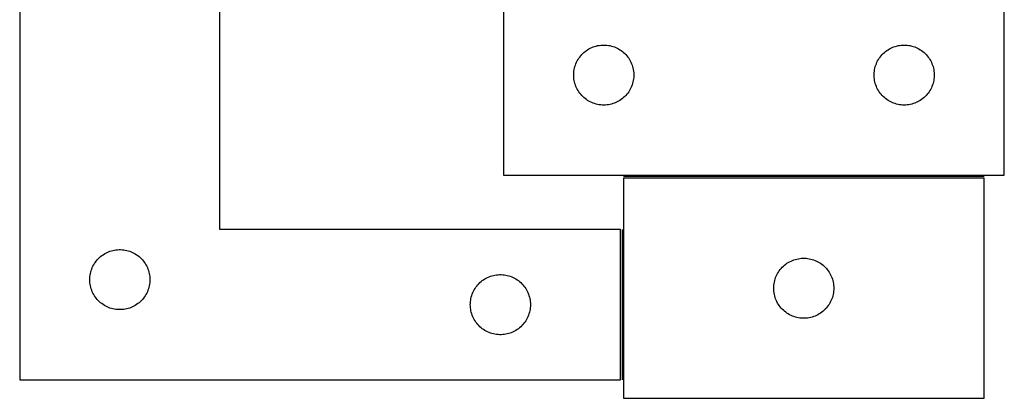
# Model space of a CAD drawing. Header units: millimetres. Extents: x 7 to 1493, y 7 to 520.
# Tile 3 of 6: x 595 to 1087, y 7 to 196. Entities that reach past the tile are written whole.
import ezdxf

# ---------------------------------------------------------------- set-up
doc = ezdxf.new("R2010")
doc.units = ezdxf.units.MM
doc.layers.add('COMMON', color=5, linetype='CONTINUOUS', true_color=0x0000ff)
doc.layers.add('CUT', color=7, linetype='CONTINUOUS', true_color=0x000000)

msp = doc.modelspace()

# ---------------------------------------------------------------- linework, layer by layer
at = {"layer": 'COMMON'}
for p, q in [((1076.491513, 117.380402), (896.491513, 117.380402)), ((895.741512, 90.91458), (895.741512, 15.91458))]:
    msp.add_line(p, q, dxfattribs=at)
at = {"layer": 'CUT'}
for p, q in [((1086.623382, 118.130402), (1086.623382, 418.130402)), ((594.991512, 265.91458), (594.991512, 15.91458)), ((694.991512, 90.91458), (694.991512, 265.91458)), ((836.623382, 218.130402), (836.623382, 118.130402)), ((880.616574, 181.875156), (881.332101, 182.166154)), ((881.332101, 182.166154), (882.06166, 182.419933)), ((882.06166, 182.419933), (882.803315, 182.635818)), ((882.803315, 182.635818), (883.555101, 182.813237)), ((883.555101, 182.813237), (884.315024, 182.95172)), ((884.315024, 182.95172), (885.081067, 183.0509)), ((885.081067, 183.0509), (885.851201, 183.110513)), ((885.851201, 183.110513), (886.623382, 183.130402)), ((886.623382, 183.130402), (887.395563, 183.110513)), ((887.395563, 183.110513), (888.165697, 183.0509)), ((888.165697, 183.0509), (888.931741, 182.95172)), ((888.931741, 182.95172), (889.691663, 182.813237)), ((889.691663, 182.813237), (890.443449, 182.635818)), ((890.443449, 182.635818), (891.185105, 182.419933)), ((891.185105, 182.419933), (891.914663, 182.166154)), ((891.914663, 182.166154), (892.630191, 181.875156)), ((1030.616574, 181.875156), (1031.332101, 182.166154)), ((1031.332101, 182.166154), (1032.06166, 182.419933)), ((1032.06166, 182.419933), (1032.803315, 182.635818)), ((1032.803315, 182.635818), (1033.555101, 182.813237)), ((1033.555101, 182.813237), (1034.315024, 182.95172)), ((1034.315024, 182.95172), (1035.081067, 183.0509)), ((1035.081067, 183.0509), (1035.851201, 183.110513)), ((1035.851201, 183.110513), (1036.623382, 183.130402)), ((1036.623382, 183.130402), (1037.395563, 183.110513)), ((1037.395563, 183.110513), (1038.165697, 183.0509)), ((1038.165697, 183.0509), (1038.931741, 182.95172)), ((1038.931741, 182.95172), (1039.691663, 182.813237)), ((1039.691663, 182.813237), (1040.443449, 182.635818)), ((1040.443449, 182.635818), (1041.185105, 182.419933)), ((1041.185105, 182.419933), (1041.914663, 182.166154)), ((1041.914663, 182.166154), (1042.630191, 181.875156)), ((874.178227, 176.504058), (874.625793, 177.133616)), ((874.625793, 177.133616), (875.105175, 177.7393)), ((875.105175, 177.7393), (875.615102, 178.319502)), ((875.615102, 178.319502), (876.15422, 178.872685)), ((876.15422, 178.872685), (876.7211, 179.397381)), ((876.7211, 179.397381), (877.31424, 179.892199)), ((877.31424, 179.892199), (877.932066, 180.355827)), ((877.932066, 180.355827), (878.572939, 180.787035)), ((878.572939, 180.787035), (879.235161, 181.184681)), ((879.235161, 181.184681), (879.916975, 181.547708)), ((879.916975, 181.547708), (880.616574, 181.875156)), ((892.630191, 181.875156), (893.329789, 181.547708)), ((893.329789, 181.547708), (894.011603, 181.184681)), ((894.011603, 181.184681), (894.673825, 180.787035)), ((894.673825, 180.787035), (895.314699, 180.355827)), ((895.314699, 180.355827), (895.932524, 179.892199)), ((895.932524, 179.892199), (896.525664, 179.397381)), ((896.525664, 179.397381), (897.092544, 178.872685)), ((897.092544, 178.872685), (897.631663, 178.319502)), ((897.631663, 178.319502), (898.141589, 177.7393)), ((898.141589, 177.7393), (898.620971, 177.133616)), ((898.620971, 177.133616), (899.068537, 176.504058)), ((1024.178227, 176.504058), (1024.625793, 177.133616)), ((1024.625793, 177.133616), (1025.105175, 177.7393)), ((1025.105175, 177.7393), (1025.615102, 178.319502)), ((1025.615102, 178.319502), (1026.15422, 178.872685)), ((1026.15422, 178.872685), (1026.7211, 179.397381)), ((1026.7211, 179.397381), (1027.31424, 179.892199)), ((1027.31424, 179.892199), (1027.932066, 180.355827)), ((1027.932066, 180.355827), (1028.572939, 180.787035)), ((1028.572939, 180.787035), (1029.235161, 181.184681)), ((1029.235161, 181.184681), (1029.916975, 181.547708)), ((1029.916975, 181.547708), (1030.616574, 181.875156)), ((1042.630191, 181.875156), (1043.329789, 181.547708)), ((1043.329789, 181.547708), (1044.011603, 181.184681)), ((1044.011603, 181.184681), (1044.673825, 180.787035)), ((1044.673825, 180.787035), (1045.314699, 180.355827)), ((1045.314699, 180.355827), (1045.932524, 179.892199)), ((1045.932524, 179.892199), (1046.525664, 179.397381)), ((1046.525664, 179.397381), (1047.092544, 178.872685)), ((1047.092544, 178.872685), (1047.631663, 178.319502)), ((1047.631663, 178.319502), (1048.141589, 177.7393)), ((1048.141589, 177.7393), (1048.620971, 177.133616)), ((1048.620971, 177.133616), (1049.068537, 176.504058)), ((872.024417, 171.575718), (872.221134, 172.322687)), ((872.221134, 172.322687), (872.456044, 173.058538)), ((872.456044, 173.058538), (872.728523, 173.78132)), ((872.728523, 173.78132), (873.037848, 174.489118)), ((873.037848, 174.489118), (873.3832, 175.180053)), ((873.3832, 175.180053), (873.763663, 175.852294)), ((873.763663, 175.852294), (874.178227, 176.504058)), ((899.068537, 176.504058), (899.483102, 175.852294)), ((899.483102, 175.852294), (899.863564, 175.180053)), ((899.863564, 175.180053), (900.208916, 174.489118)), ((900.208916, 174.489118), (900.518242, 173.78132)), ((900.518242, 173.78132), (900.790721, 173.058538)), ((900.790721, 173.058538), (901.02563, 172.322687)), ((901.02563, 172.322687), (901.222348, 171.575718)), ((1022.024417, 171.575718), (1022.221134, 172.322687)), ((1022.221134, 172.322687), (1022.456044, 173.058538)), ((1022.456044, 173.058538), (1022.728523, 173.78132)), ((1022.728523, 173.78132), (1023.037848, 174.489118)), ((1023.037848, 174.489118), (1023.3832, 175.180053)), ((1023.3832, 175.180053), (1023.763663, 175.852294)), ((1023.763663, 175.852294), (1024.178227, 176.504058)), ((1049.068537, 176.504058), (1049.483102, 175.852294)), ((1049.483102, 175.852294), (1049.863564, 175.180053)), ((1049.863564, 175.180053), (1050.208916, 174.489118)), ((1050.208916, 174.489118), (1050.518242, 173.78132)), ((1050.518242, 173.78132), (1050.790721, 173.058538)), ((1050.790721, 173.058538), (1051.02563, 172.322687)), ((1051.02563, 172.322687), (1051.222348, 171.575718)), ((871.628355, 168.516621), (871.668119, 169.288034)), ((871.628355, 167.744183), (871.628355, 168.516621)), ((871.668119, 166.97277), (871.628355, 167.744183)), ((871.668119, 169.288034), (871.747542, 170.056377)), ((871.747542, 170.056377), (871.866413, 170.819613)), ((871.866413, 170.819613), (872.024417, 171.575718)), ((901.222348, 171.575718), (901.380351, 170.819613)), ((901.380351, 170.819613), (901.499222, 170.056377)), ((901.499222, 170.056377), (901.578645, 169.288034)), ((901.578645, 169.288034), (901.618409, 168.516621)), ((901.618409, 167.744183), (901.578645, 166.97277)), ((901.618409, 168.516621), (901.618409, 167.744183)), ((1021.628355, 168.516621), (1021.668119, 169.288034)), ((1021.628355, 167.744183), (1021.628355, 168.516621)), ((1021.668119, 166.97277), (1021.628355, 167.744183)), ((1021.668119, 169.288034), (1021.747542, 170.056377)), ((1021.747542, 170.056377), (1021.866413, 170.819613)), ((1021.866413, 170.819613), (1022.024417, 171.575718)), ((1051.222348, 171.575718), (1051.380351, 170.819613)), ((1051.380351, 170.819613), (1051.499222, 170.056377)), ((1051.499222, 170.056377), (1051.578645, 169.288034)), ((1051.578645, 169.288034), (1051.618409, 168.516621)), ((1051.618409, 167.744183), (1051.578645, 166.97277)), ((1051.618409, 168.516621), (1051.618409, 167.744183)), ((871.747542, 166.204427), (871.668119, 166.97277)), ((871.866413, 165.441191), (871.747542, 166.204427)), ((872.024417, 164.685086), (871.866413, 165.441191)), ((872.221134, 163.938117), (872.024417, 164.685086)), ((872.456044, 163.202266), (872.221134, 163.938117)), ((872.728523, 162.479484), (872.456044, 163.202266)), ((873.037848, 161.771686), (872.728523, 162.479484)), ((900.518242, 162.479484), (900.208916, 161.771686)), ((900.790721, 163.202266), (900.518242, 162.479484)), ((901.02563, 163.938117), (900.790721, 163.202266)), ((901.222348, 164.685086), (901.02563, 163.938117)), ((901.380351, 165.441191), (901.222348, 164.685086)), ((901.499222, 166.204427), (901.380351, 165.441191)), ((901.578645, 166.97277), (901.499222, 166.204427)), ((1021.747542, 166.204427), (1021.668119, 166.97277)), ((1021.866413, 165.441191), (1021.747542, 166.204427)), ((1022.024417, 164.685086), (1021.866413, 165.441191)), ((1022.221134, 163.938117), (1022.024417, 164.685086)), ((1022.456044, 163.202266), (1022.221134, 163.938117)), ((1022.728523, 162.479484), (1022.456044, 163.202266)), ((1023.037848, 161.771686), (1022.728523, 162.479484)), ((1050.518242, 162.479484), (1050.208916, 161.771686)), ((1050.790721, 163.202266), (1050.518242, 162.479484)), ((1051.02563, 163.938117), (1050.790721, 163.202266)), ((1051.222348, 164.685086), (1051.02563, 163.938117)), ((1051.380351, 165.441191), (1051.222348, 164.685086)), ((1051.499222, 166.204427), (1051.380351, 165.441191)), ((1051.578645, 166.97277), (1051.499222, 166.204427)), ((873.3832, 161.080751), (873.037848, 161.771686)), ((873.763663, 160.40851), (873.3832, 161.080751)), ((874.178227, 159.756746), (873.763663, 160.40851)), ((874.625793, 159.127188), (874.178227, 159.756746)), ((875.105175, 158.521504), (874.625793, 159.127188)), ((875.615102, 157.941302), (875.105175, 158.521504)), ((876.15422, 157.388119), (875.615102, 157.941302)), ((876.7211, 156.863423), (876.15422, 157.388119)), ((897.092544, 157.388119), (896.525664, 156.863423)), ((897.631663, 157.941302), (897.092544, 157.388119)), ((898.141589, 158.521504), (897.631663, 157.941302)), ((898.620971, 159.127188), (898.141589, 158.521504)), ((899.068537, 159.756746), (898.620971, 159.127188)), ((899.483102, 160.40851), (899.068537, 159.756746)), ((899.863564, 161.080751), (899.483102, 160.40851)), ((900.208916, 161.771686), (899.863564, 161.080751)), ((1023.3832, 161.080751), (1023.037848, 161.771686)), ((1023.763663, 160.40851), (1023.3832, 161.080751)), ((1024.178227, 159.756746), (1023.763663, 160.40851)), ((1024.625793, 159.127188), (1024.178227, 159.756746)), ((1025.105175, 158.521504), (1024.625793, 159.127188)), ((1025.615102, 157.941302), (1025.105175, 158.521504)), ((1026.15422, 157.388119), (1025.615102, 157.941302)), ((1026.7211, 156.863423), (1026.15422, 157.388119)), ((1047.092544, 157.388119), (1046.525664, 156.863423)), ((1047.631663, 157.941302), (1047.092544, 157.388119)), ((1048.141589, 158.521504), (1047.631663, 157.941302)), ((1048.620971, 159.127188), (1048.141589, 158.521504)), ((1049.068537, 159.756746), (1048.620971, 159.127188)), ((1049.483102, 160.40851), (1049.068537, 159.756746)), ((1049.863564, 161.080751), (1049.483102, 160.40851)), ((1050.208916, 161.771686), (1049.863564, 161.080751)), ((877.31424, 156.368605), (876.7211, 156.863423)), ((877.932066, 155.904977), (877.31424, 156.368605)), ((878.572939, 155.473769), (877.932066, 155.904977)), ((879.235161, 155.076123), (878.572939, 155.473769)), ((879.916975, 154.713096), (879.235161, 155.076123)), ((880.616574, 154.385648), (879.916975, 154.713096)), ((881.332101, 154.09465), (880.616574, 154.385648)), ((882.06166, 153.840871), (881.332101, 154.09465)), ((882.803315, 153.624986), (882.06166, 153.840871)), ((883.555101, 153.447567), (882.803315, 153.624986)), ((884.315024, 153.309084), (883.555101, 153.447567)), ((885.081067, 153.209904), (884.315024, 153.309084)), ((885.851201, 153.150291), (885.081067, 153.209904)), ((886.623382, 153.130402), (885.851201, 153.150291)), ((887.395563, 153.150291), (886.623382, 153.130402)), ((888.165697, 153.209904), (887.395563, 153.150291)), ((888.931741, 153.309084), (888.165697, 153.209904)), ((889.691663, 153.447567), (888.931741, 153.309084)), ((890.443449, 153.624986), (889.691663, 153.447567)), ((891.185105, 153.840871), (890.443449, 153.624986)), ((891.914663, 154.09465), (891.185105, 153.840871)), ((892.630191, 154.385648), (891.914663, 154.09465)), ((893.329789, 154.713096), (892.630191, 154.385648)), ((894.011603, 155.076123), (893.329789, 154.713096)), ((894.673825, 155.473769), (894.011603, 155.076123)), ((895.314699, 155.904977), (894.673825, 155.473769)), ((895.932524, 156.368605), (895.314699, 155.904977)), ((896.525664, 156.863423), (895.932524, 156.368605)), ((1027.31424, 156.368605), (1026.7211, 156.863423)), ((1027.932066, 155.904977), (1027.31424, 156.368605)), ((1028.572939, 155.473769), (1027.932066, 155.904977)), ((1029.235161, 155.076123), (1028.572939, 155.473769)), ((1029.916975, 154.713096), (1029.235161, 155.076123)), ((1030.616574, 154.385648), (1029.916975, 154.713096)), ((1031.332101, 154.09465), (1030.616574, 154.385648)), ((1032.06166, 153.840871), (1031.332101, 154.09465)), ((1032.803315, 153.624986), (1032.06166, 153.840871)), ((1033.555101, 153.447567), (1032.803315, 153.624986)), ((1034.315024, 153.309084), (1033.555101, 153.447567)), ((1035.081067, 153.209904), (1034.315024, 153.309084)), ((1035.851201, 153.150291), (1035.081067, 153.209904)), ((1036.623382, 153.130402), (1035.851201, 153.150291)), ((1037.395563, 153.150291), (1036.623382, 153.130402)), ((1038.165697, 153.209904), (1037.395563, 153.150291)), ((1038.931741, 153.309084), (1038.165697, 153.209904)), ((1039.691663, 153.447567), (1038.931741, 153.309084)), ((1040.443449, 153.624986), (1039.691663, 153.447567)), ((1041.185105, 153.840871), (1040.443449, 153.624986)), ((1041.914663, 154.09465), (1041.185105, 153.840871)), ((1042.630191, 154.385648), (1041.914663, 154.09465)), ((1043.329789, 154.713096), (1042.630191, 154.385648)), ((1044.011603, 155.076123), (1043.329789, 154.713096)), ((1044.673825, 155.473769), (1044.011603, 155.076123)), ((1045.314699, 155.904977), (1044.673825, 155.473769)), ((1045.932524, 156.368605), (1045.314699, 155.904977)), ((1046.525664, 156.863423), (1045.932524, 156.368605)), ((836.623382, 118.130402), (1086.623382, 118.130402)), ((1076.491513, 116.630401), (896.491513, 116.630401)), ((896.491513, 116.630401), (896.491513, 6.630401)), ((1076.491513, 6.630401), (1076.491513, 116.630401)), ((894.991512, 90.91458), (694.991512, 90.91458)), ((894.991512, 15.91458), (894.991512, 90.91458)), ((636.617856, 78.359736), (637.26962, 78.7743)), ((637.26962, 78.7743), (637.941861, 79.154762)), ((637.941861, 79.154762), (638.632796, 79.500114)), ((638.632796, 79.500114), (639.340594, 79.80944)), ((639.340594, 79.80944), (640.063377, 80.081919)), ((640.063377, 80.081919), (640.799228, 80.316829)), ((640.799228, 80.316829), (641.546196, 80.513546)), ((641.546196, 80.513546), (642.302301, 80.67155)), ((642.302301, 80.67155), (643.065537, 80.790421)), ((643.065537, 80.790421), (643.83388, 80.869843)), ((643.83388, 80.869843), (644.605294, 80.909607)), ((644.605294, 80.909607), (645.377731, 80.909607)), ((645.377731, 80.909607), (646.149144, 80.869843)), ((646.149144, 80.869843), (646.917488, 80.790421)), ((646.917488, 80.790421), (647.680724, 80.67155)), ((647.680724, 80.67155), (648.436828, 80.513546)), ((648.436828, 80.513546), (649.183797, 80.316829)), ((649.183797, 80.316829), (649.919648, 80.081919)), ((649.919648, 80.081919), (650.642431, 79.80944)), ((650.642431, 79.80944), (651.350228, 79.500114)), ((651.350228, 79.500114), (652.041163, 79.154762)), ((652.041163, 79.154762), (652.713404, 78.7743)), ((652.713404, 78.7743), (653.365168, 78.359736)), ((631.937234, 73.302801), (632.334879, 73.965023)), ((632.334879, 73.965023), (632.766087, 74.605897)), ((632.766087, 74.605897), (633.229715, 75.223723)), ((633.229715, 75.223723), (633.724533, 75.816862)), ((633.724533, 75.816862), (634.249229, 76.383743)), ((634.249229, 76.383743), (634.802412, 76.922861)), ((634.802412, 76.922861), (635.382615, 77.432787)), ((635.382615, 77.432787), (635.988298, 77.912169)), ((635.988298, 77.912169), (636.617856, 78.359736)), ((653.365168, 78.359736), (653.994727, 77.912169)), ((653.994727, 77.912169), (654.60041, 77.432787)), ((654.60041, 77.432787), (655.180612, 76.922861)), ((655.180612, 76.922861), (655.733795, 76.383743)), ((655.733795, 76.383743), (656.258491, 75.816862)), ((656.258491, 75.816862), (656.753309, 75.223723)), ((656.753309, 75.223723), (657.216937, 74.605897)), ((657.216937, 74.605897), (657.648146, 73.965023)), ((657.648146, 73.965023), (658.045791, 73.302801)), ((977.488299, 73.62799), (978.117857, 74.075556)), ((978.117857, 74.075556), (978.769621, 74.49012)), ((978.769621, 74.49012), (979.441862, 74.870583)), ((979.441862, 74.870583), (980.132797, 75.215935)), ((980.132797, 75.215935), (980.840595, 75.525261)), ((980.840595, 75.525261), (981.563378, 75.797739)), ((981.563378, 75.797739), (982.299229, 76.032649)), ((982.299229, 76.032649), (983.046197, 76.229367)), ((983.046197, 76.229367), (983.802302, 76.38737)), ((983.802302, 76.38737), (984.565538, 76.506241)), ((984.565538, 76.506241), (985.333881, 76.585664)), ((985.333881, 76.585664), (986.105295, 76.625428)), ((986.105295, 76.625428), (986.877732, 76.625428)), ((986.877732, 76.625428), (987.649145, 76.585664)), ((987.649145, 76.585664), (988.417489, 76.506241)), ((988.417489, 76.506241), (989.180725, 76.38737)), ((989.180725, 76.38737), (989.936829, 76.229367)), ((989.936829, 76.229367), (990.683798, 76.032649)), ((990.683798, 76.032649), (991.419649, 75.797739)), ((991.419649, 75.797739), (992.142432, 75.525261)), ((992.142432, 75.525261), (992.850229, 75.215935)), ((992.850229, 75.215935), (993.541164, 74.870583)), ((993.541164, 74.870583), (994.213405, 74.49012)), ((994.213405, 74.49012), (994.865169, 74.075556)), ((994.865169, 74.075556), (995.494728, 73.62799)), ((630.170194, 68.222939), (630.308677, 68.982861)), ((630.308677, 68.982861), (630.486096, 69.734647)), ((630.486096, 69.734647), (630.701982, 70.476303)), ((630.701982, 70.476303), (630.95576, 71.205862)), ((630.95576, 71.205862), (631.246759, 71.921389)), ((631.246759, 71.921389), (631.574206, 72.620987)), ((631.574206, 72.620987), (631.937234, 73.302801)), ((658.045791, 73.302801), (658.408819, 72.620987)), ((658.408819, 72.620987), (658.736266, 71.921389)), ((658.736266, 71.921389), (659.027265, 71.205862)), ((659.027265, 71.205862), (659.281043, 70.476303)), ((659.281043, 70.476303), (659.496928, 69.734647)), ((659.496928, 69.734647), (659.674348, 68.982861)), ((659.674348, 68.982861), (659.812831, 68.222939)), ((973.074207, 68.336808), (973.437235, 69.018622)), ((973.437235, 69.018622), (973.83488, 69.680844)), ((973.83488, 69.680844), (974.266088, 70.321717)), ((974.266088, 70.321717), (974.729716, 70.939543)), ((974.729716, 70.939543), (975.224534, 71.532683)), ((975.224534, 71.532683), (975.74923, 72.099563)), ((975.74923, 72.099563), (976.302413, 72.638682)), ((976.302413, 72.638682), (976.882616, 73.148608)), ((976.882616, 73.148608), (977.488299, 73.62799)), ((995.494728, 73.62799), (996.100411, 73.148608)), ((996.100411, 73.148608), (996.680613, 72.638682)), ((996.680613, 72.638682), (997.233796, 72.099563)), ((997.233796, 72.099563), (997.758492, 71.532683)), ((997.758492, 71.532683), (998.25331, 70.939543)), ((998.25331, 70.939543), (998.716938, 70.321717)), ((998.716938, 70.321717), (999.148147, 69.680844)), ((999.148147, 69.680844), (999.545792, 69.018622)), ((999.545792, 69.018622), (999.90882, 68.336808)), ((629.991512, 65.91458), (630.011401, 66.686762)), ((630.011401, 65.142399), (629.991512, 65.91458)), ((630.011401, 66.686762), (630.071014, 67.456895)), ((630.071014, 64.372265), (630.011401, 65.142399)), ((630.071014, 67.456895), (630.170194, 68.222939)), ((630.170194, 63.606222), (630.071014, 64.372265)), ((659.812831, 68.222939), (659.91201, 67.456895)), ((659.91201, 64.372265), (659.812831, 63.606222)), ((659.91201, 67.456895), (659.971624, 66.686762)), ((659.971624, 65.142399), (659.91201, 64.372265)), ((659.971624, 66.686762), (659.991512, 65.91458)), ((659.991512, 65.91458), (659.971624, 65.142399)), ((824.249229, 63.883743), (824.802412, 64.422861)), ((824.802412, 64.422861), (825.382615, 64.932787)), ((825.382615, 64.932787), (825.988298, 65.412169)), ((825.988298, 65.412169), (826.617856, 65.859736)), ((826.617856, 65.859736), (827.26962, 66.2743)), ((827.26962, 66.2743), (827.941861, 66.654762)), ((827.941861, 66.654762), (828.632796, 67.000114)), ((828.632796, 67.000114), (829.340594, 67.30944)), ((829.340594, 67.30944), (830.063377, 67.581919)), ((830.063377, 67.581919), (830.799228, 67.816829)), ((830.799228, 67.816829), (831.546196, 68.013546)), ((831.546196, 68.013546), (832.302301, 68.17155)), ((832.302301, 68.17155), (833.065537, 68.290421)), ((833.065537, 68.290421), (833.83388, 68.369843)), ((833.83388, 68.369843), (834.605294, 68.409607)), ((834.605294, 68.409607), (835.377731, 68.409607)), ((835.377731, 68.409607), (836.149144, 68.369843)), ((836.149144, 68.369843), (836.917488, 68.290421)), ((836.917488, 68.290421), (837.680724, 68.17155)), ((837.680724, 68.17155), (838.436828, 68.013546)), ((838.436828, 68.013546), (839.183797, 67.816829)), ((839.183797, 67.816829), (839.919648, 67.581919)), ((839.919648, 67.581919), (840.642431, 67.30944)), ((840.642431, 67.30944), (841.350228, 67.000114)), ((841.350228, 67.000114), (842.041163, 66.654762)), ((842.041163, 66.654762), (842.713404, 66.2743)), ((842.713404, 66.2743), (843.365168, 65.859736)), ((843.365168, 65.859736), (843.994727, 65.412169)), ((843.994727, 65.412169), (844.60041, 64.932787)), ((844.60041, 64.932787), (845.180612, 64.422861)), ((845.180612, 64.422861), (845.733795, 63.883743)), ((971.571015, 63.172716), (971.670195, 63.93876)), ((971.670195, 63.93876), (971.808678, 64.698682)), ((971.808678, 64.698682), (971.986097, 65.450468)), ((971.986097, 65.450468), (972.201983, 66.192124)), ((972.201983, 66.192124), (972.455761, 66.921682)), ((972.455761, 66.921682), (972.74676, 67.63721)), ((972.74676, 67.63721), (973.074207, 68.336808)), ((999.90882, 68.336808), (1000.236267, 67.63721)), ((1000.236267, 67.63721), (1000.527266, 66.921682)), ((1000.527266, 66.921682), (1000.781044, 66.192124)), ((1000.781044, 66.192124), (1000.996929, 65.450468)), ((1000.996929, 65.450468), (1001.174349, 64.698682)), ((1001.174349, 64.698682), (1001.312832, 63.93876)), ((1001.312832, 63.93876), (1001.412011, 63.172716)), ((630.308677, 62.846299), (630.170194, 63.606222)), ((630.486096, 62.094514), (630.308677, 62.846299)), ((630.701982, 61.352858), (630.486096, 62.094514)), ((630.95576, 60.623299), (630.701982, 61.352858)), ((631.246759, 59.907772), (630.95576, 60.623299)), ((631.574206, 59.208174), (631.246759, 59.907772)), ((631.937234, 58.526359), (631.574206, 59.208174)), ((658.408819, 59.208174), (658.045791, 58.526359)), ((658.736266, 59.907772), (658.408819, 59.208174)), ((659.027265, 60.623299), (658.736266, 59.907772)), ((659.281043, 61.352858), (659.027265, 60.623299)), ((659.496928, 62.094514), (659.281043, 61.352858)), ((659.674348, 62.846299), (659.496928, 62.094514)), ((659.812831, 63.606222), (659.674348, 62.846299)), ((820.95576, 58.705862), (821.246759, 59.421389)), ((821.246759, 59.421389), (821.574206, 60.120987)), ((821.574206, 60.120987), (821.937234, 60.802801)), ((821.937234, 60.802801), (822.334879, 61.465023)), ((822.334879, 61.465023), (822.766087, 62.105897)), ((822.766087, 62.105897), (823.229715, 62.723723)), ((823.229715, 62.723723), (823.724533, 63.316862)), ((823.724533, 63.316862), (824.249229, 63.883743)), ((845.733795, 63.883743), (846.258491, 63.316862)), ((846.258491, 63.316862), (846.753309, 62.723723)), ((846.753309, 62.723723), (847.216937, 62.105897)), ((847.216937, 62.105897), (847.648146, 61.465023)), ((847.648146, 61.465023), (848.045791, 60.802801)), ((848.045791, 60.802801), (848.408819, 60.120987)), ((848.408819, 60.120987), (848.736266, 59.421389)), ((848.736266, 59.421389), (849.027265, 58.705862)), ((971.491513, 61.630401), (971.511402, 62.402582)), ((971.511402, 60.85822), (971.491513, 61.630401)), ((971.511402, 62.402582), (971.571015, 63.172716)), ((971.571015, 60.088086), (971.511402, 60.85822)), ((971.670195, 59.322042), (971.571015, 60.088086)), ((971.808678, 58.56212), (971.670195, 59.322042)), ((1001.312832, 59.322042), (1001.174349, 58.56212)), ((1001.412011, 60.088086), (1001.312832, 59.322042)), ((1001.412011, 63.172716), (1001.471625, 62.402582)), ((1001.471625, 60.85822), (1001.412011, 60.088086)), ((1001.471625, 62.402582), (1001.491513, 61.630401)), ((1001.491513, 61.630401), (1001.471625, 60.85822)), ((632.334879, 57.864138), (631.937234, 58.526359)), ((632.766087, 57.223264), (632.334879, 57.864138)), ((633.229715, 56.605438), (632.766087, 57.223264)), ((633.724533, 56.012299), (633.229715, 56.605438)), ((634.249229, 55.445418), (633.724533, 56.012299)), ((634.802412, 54.9063), (634.249229, 55.445418)), ((635.382615, 54.396374), (634.802412, 54.9063)), ((635.988298, 53.916992), (635.382615, 54.396374)), ((654.60041, 54.396374), (653.994727, 53.916992)), ((655.180612, 54.9063), (654.60041, 54.396374)), ((655.733795, 55.445418), (655.180612, 54.9063)), ((656.258491, 56.012299), (655.733795, 55.445418)), ((656.753309, 56.605438), (656.258491, 56.012299)), ((657.216937, 57.223264), (656.753309, 56.605438)), ((657.648146, 57.864138), (657.216937, 57.223264)), ((658.045791, 58.526359), (657.648146, 57.864138)), ((819.991512, 53.41458), (820.011401, 54.186762)), ((820.011401, 54.186762), (820.071014, 54.956895)), ((820.071014, 54.956895), (820.170194, 55.722939)), ((820.170194, 55.722939), (820.308677, 56.482861)), ((820.308677, 56.482861), (820.486096, 57.234647)), ((820.486096, 57.234647), (820.701982, 57.976303)), ((820.701982, 57.976303), (820.95576, 58.705862)), ((849.027265, 58.705862), (849.281043, 57.976303)), ((849.281043, 57.976303), (849.496928, 57.234647)), ((849.496928, 57.234647), (849.674348, 56.482861)), ((849.674348, 56.482861), (849.812831, 55.722939)), ((849.812831, 55.722939), (849.91201, 54.956895)), ((849.91201, 54.956895), (849.971624, 54.186762)), ((849.971624, 54.186762), (849.991512, 53.41458)), ((971.986097, 57.810334), (971.808678, 58.56212)), ((972.201983, 57.068679), (971.986097, 57.810334)), ((972.455761, 56.33912), (972.201983, 57.068679)), ((972.74676, 55.623592), (972.455761, 56.33912)), ((973.074207, 54.923994), (972.74676, 55.623592)), ((973.437235, 54.24218), (973.074207, 54.923994)), ((973.83488, 53.579958), (973.437235, 54.24218)), ((999.545792, 54.24218), (999.148147, 53.579958)), ((999.90882, 54.923994), (999.545792, 54.24218)), ((1000.236267, 55.623592), (999.90882, 54.923994)), ((1000.527266, 56.33912), (1000.236267, 55.623592)), ((1000.781044, 57.068679), (1000.527266, 56.33912)), ((1000.996929, 57.810334), (1000.781044, 57.068679)), ((1001.174349, 58.56212), (1000.996929, 57.810334)), ((636.617856, 53.469425), (635.988298, 53.916992)), ((637.26962, 53.054861), (636.617856, 53.469425)), ((637.941861, 52.674398), (637.26962, 53.054861)), ((638.632796, 52.329046), (637.941861, 52.674398)), ((639.340594, 52.019721), (638.632796, 52.329046)), ((640.063377, 51.747242), (639.340594, 52.019721)), ((640.799228, 51.512332), (640.063377, 51.747242)), ((641.546196, 51.315615), (640.799228, 51.512332)), ((642.302301, 51.157611), (641.546196, 51.315615)), ((643.065537, 51.03874), (642.302301, 51.157611)), ((643.83388, 50.959318), (643.065537, 51.03874)), ((644.605294, 50.919553), (643.83388, 50.959318)), ((645.377731, 50.919553), (644.605294, 50.919553)), ((646.149144, 50.959318), (645.377731, 50.919553)), ((646.917488, 51.03874), (646.149144, 50.959318)), ((647.680724, 51.157611), (646.917488, 51.03874)), ((648.436828, 51.315615), (647.680724, 51.157611)), ((649.183797, 51.512332), (648.436828, 51.315615)), ((649.919648, 51.747242), (649.183797, 51.512332)), ((650.642431, 52.019721), (649.919648, 51.747242)), ((651.350228, 52.329046), (650.642431, 52.019721)), ((652.041163, 52.674398), (651.350228, 52.329046)), ((652.713404, 53.054861), (652.041163, 52.674398)), ((653.365168, 53.469425), (652.713404, 53.054861)), ((653.994727, 53.916992), (653.365168, 53.469425)), ((820.011401, 52.642399), (819.991512, 53.41458)), ((820.071014, 51.872265), (820.011401, 52.642399)), ((820.170194, 51.106222), (820.071014, 51.872265)), ((820.308677, 50.346299), (820.170194, 51.106222)), ((820.486096, 49.594514), (820.308677, 50.346299)), ((820.701982, 48.852858), (820.486096, 49.594514)), ((849.496928, 49.594514), (849.281043, 48.852858)), ((849.674348, 50.346299), (849.496928, 49.594514)), ((849.812831, 51.106222), (849.674348, 50.346299)), ((849.91201, 51.872265), (849.812831, 51.106222)), ((849.971624, 52.642399), (849.91201, 51.872265)), ((849.991512, 53.41458), (849.971624, 52.642399)), ((974.266088, 52.939085), (973.83488, 53.579958)), ((974.729716, 52.321259), (974.266088, 52.939085)), ((975.224534, 51.728119), (974.729716, 52.321259)), ((975.74923, 51.161239), (975.224534, 51.728119)), ((976.302413, 50.622121), (975.74923, 51.161239)), ((976.882616, 50.112194), (976.302413, 50.622121)), ((977.488299, 49.632812), (976.882616, 50.112194)), ((978.117857, 49.185246), (977.488299, 49.632812)), ((978.769621, 48.770682), (978.117857, 49.185246)), ((994.865169, 49.185246), (994.213405, 48.770682)), ((995.494728, 49.632812), (994.865169, 49.185246)), ((996.100411, 50.112194), (995.494728, 49.632812)), ((996.680613, 50.622121), (996.100411, 50.112194)), ((997.233796, 51.161239), (996.680613, 50.622121)), ((997.758492, 51.728119), (997.233796, 51.161239)), ((998.25331, 52.321259), (997.758492, 51.728119)), ((998.716938, 52.939085), (998.25331, 52.321259)), ((999.148147, 53.579958), (998.716938, 52.939085)), ((820.95576, 48.123299), (820.701982, 48.852858)), ((821.246759, 47.407772), (820.95576, 48.123299)), ((821.574206, 46.708174), (821.246759, 47.407772)), ((821.937234, 46.026359), (821.574206, 46.708174)), ((822.334879, 45.364138), (821.937234, 46.026359)), ((822.766087, 44.723264), (822.334879, 45.364138)), ((823.229715, 44.105438), (822.766087, 44.723264)), ((847.216937, 44.723264), (846.753309, 44.105438)), ((847.648146, 45.364138), (847.216937, 44.723264)), ((848.045791, 46.026359), (847.648146, 45.364138)), ((848.408819, 46.708174), (848.045791, 46.026359)), ((848.736266, 47.407772), (848.408819, 46.708174)), ((849.027265, 48.123299), (848.736266, 47.407772)), ((849.281043, 48.852858), (849.027265, 48.123299)), ((979.441862, 48.390219), (978.769621, 48.770682)), ((980.132797, 48.044867), (979.441862, 48.390219)), ((980.840595, 47.735541), (980.132797, 48.044867)), ((981.563378, 47.463063), (980.840595, 47.735541)), ((982.299229, 47.228153), (981.563378, 47.463063)), ((983.046197, 47.031435), (982.299229, 47.228153)), ((983.802302, 46.873432), (983.046197, 47.031435)), ((984.565538, 46.754561), (983.802302, 46.873432)), ((985.333881, 46.675138), (984.565538, 46.754561)), ((986.105295, 46.635374), (985.333881, 46.675138)), ((986.877732, 46.635374), (986.105295, 46.635374)), ((987.649145, 46.675138), (986.877732, 46.635374)), ((988.417489, 46.754561), (987.649145, 46.675138)), ((989.180725, 46.873432), (988.417489, 46.754561)), ((989.936829, 47.031435), (989.180725, 46.873432)), ((990.683798, 47.228153), (989.936829, 47.031435)), ((991.419649, 47.463063), (990.683798, 47.228153)), ((992.142432, 47.735541), (991.419649, 47.463063)), ((992.850229, 48.044867), (992.142432, 47.735541)), ((993.541164, 48.390219), (992.850229, 48.044867)), ((994.213405, 48.770682), (993.541164, 48.390219)), ((823.724533, 43.512299), (823.229715, 44.105438)), ((824.249229, 42.945418), (823.724533, 43.512299)), ((824.802412, 42.4063), (824.249229, 42.945418)), ((825.382615, 41.896374), (824.802412, 42.4063)), ((825.988298, 41.416992), (825.382615, 41.896374)), ((826.617856, 40.969425), (825.988298, 41.416992)), ((827.26962, 40.554861), (826.617856, 40.969425)), ((827.941861, 40.174398), (827.26962, 40.554861)), ((828.632796, 39.829046), (827.941861, 40.174398)), ((829.340594, 39.519721), (828.632796, 39.829046)), ((830.063377, 39.247242), (829.340594, 39.519721)), ((840.642431, 39.519721), (839.919648, 39.247242)), ((841.350228, 39.829046), (840.642431, 39.519721)), ((842.041163, 40.174398), (841.350228, 39.829046)), ((842.713404, 40.554861), (842.041163, 40.174398)), ((843.365168, 40.969425), (842.713404, 40.554861)), ((843.994727, 41.416992), (843.365168, 40.969425)), ((844.60041, 41.896374), (843.994727, 41.416992)), ((845.180612, 42.4063), (844.60041, 41.896374)), ((845.733795, 42.945418), (845.180612, 42.4063)), ((846.258491, 43.512299), (845.733795, 42.945418)), ((846.753309, 44.105438), (846.258491, 43.512299)), ((830.799228, 39.012332), (830.063377, 39.247242)), ((831.546196, 38.815615), (830.799228, 39.012332)), ((832.302301, 38.657611), (831.546196, 38.815615)), ((833.065537, 38.53874), (832.302301, 38.657611)), ((833.83388, 38.459318), (833.065537, 38.53874)), ((834.605294, 38.419553), (833.83388, 38.459318)), ((835.377731, 38.419553), (834.605294, 38.419553)), ((836.149144, 38.459318), (835.377731, 38.419553)), ((836.917488, 38.53874), (836.149144, 38.459318)), ((837.680724, 38.657611), (836.917488, 38.53874)), ((838.436828, 38.815615), (837.680724, 38.657611)), ((839.183797, 39.012332), (838.436828, 38.815615)), ((839.919648, 39.247242), (839.183797, 39.012332)), ((594.991512, 15.91458), (894.991512, 15.91458)), ((896.491513, 6.630401), (1076.491513, 6.630401))]:
    msp.add_line(p, q, dxfattribs=at)

doc.saveas('drawing.dxf')
